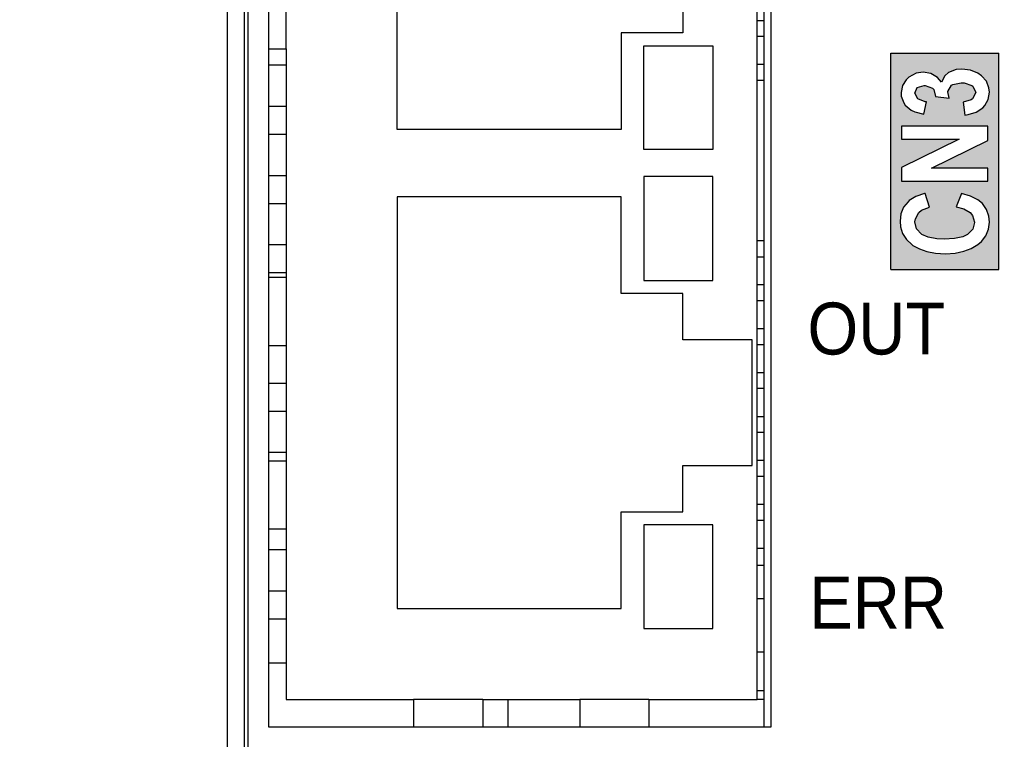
# Model space of a CAD drawing. Extents: x 14135 to 14394, y -3454 to -3177.
# Tile 12 of 25: x 14155 to 14184, y -3321 to -3300. Entities that reach past the tile are written whole.
import ezdxf

# ---------------------------------------------------------------- set-up
doc = ezdxf.new("R2010")
doc.units = 0
doc.linetypes.add('DASHED2', pattern=[9.525, 6.35, -3.175])
doc.layers.get('DEFPOINTS').update_dxf_attribs({"color": 8, "linetype": 'CONTINUOUS'})
doc.layers.add('TEXT', color=2, linetype='CONTINUOUS')
doc.layers.add('圖層1', color=3, linetype='DASHED2')
doc.styles.get("Standard").update_dxf_attribs({"font": 'PMingLiU.ttf'})
doc.dimstyles.new('ISO-25', dxfattribs={"dimtxt": 3, "dimasz": 3, "dimexe": 1, "dimexo": 1, "dimgap": 2, "dimtad": 2, "dimtih": 1, "dimtoh": 1, "dimtxsty": 'STANDARD', "dimcen": 0, "dimclrd": 256, "dimclre": 256, "dimclrt": 256, "dimazin": 3, "dimtfac": 1, "dimtmove": 0, "dimatfit": 3})

# ---------------------------------------------------------------- blocks, each defined once
blk = doc.blocks.new('*D7')
at = {"layer": 'DEFPOINTS', "color": 0}
for p in [(14140.836, -3190.455), (14178.836, -3203.377), (14140.836, -3353.377)]:
    blk.add_point(p, dxfattribs=at)
at = {"layer": 'TEXT', "color": 7}
for p, q in [((14140.836, -3352.377), (14140.836, -3189.455)), ((14178.836, -3202.377), (14178.836, -3189.455)), ((14175.836, -3190.455), (14143.836, -3190.455))]:
    blk.add_line(p, q, dxfattribs=at)
for points in [[(14143.836, -3189.955), (14143.836, -3190.955), (14140.836, -3190.455)], [(14175.836, -3189.955), (14175.836, -3190.955), (14178.836, -3190.455)]]:
    blk.add_solid(points, dxfattribs=at)
at = {"layer": 'TEXT', "color": 7, "insert": (14159.836, -3186.785), "char_height": 3, "attachment_point": 5}
blk.add_mtext('38', dxfattribs=at)
blk = doc.blocks.new('*D8')
at = {"layer": 'DEFPOINTS', "color": 0}
for p in [(14178.836, -3203.377), (14140.836, -3353.377), (14192.824, -3353.377)]:
    blk.add_point(p, dxfattribs=at)
at = {"layer": 'TEXT', "color": 7}
for p, q in [((14179.836, -3203.377), (14193.824, -3203.377)), ((14192.824, -3206.377), (14192.824, -3350.377)), ((14141.836, -3353.377), (14193.824, -3353.377))]:
    blk.add_line(p, q, dxfattribs=at)
for points in [[(14192.324, -3206.377), (14193.324, -3206.377), (14192.824, -3203.377)], [(14192.324, -3350.377), (14193.324, -3350.377), (14192.824, -3353.377)]]:
    blk.add_solid(points, dxfattribs=at)
at = {"layer": 'TEXT', "color": 7, "insert": (14197.689, -3278.377), "char_height": 3, "attachment_point": 5}
blk.add_mtext('150', dxfattribs=at)
blk = doc.blocks.new('*D9')
at = {"layer": 'DEFPOINTS', "color": 0}
for p in [(14160.513, -3197.377), (14159.907, -3359.377), (14201.338, -3359.377)]:
    blk.add_point(p, dxfattribs=at)
at = {"layer": 'TEXT', "color": 7}
for p, q in [((14161.513, -3197.377), (14202.338, -3197.377)), ((14201.338, -3200.377), (14201.338, -3356.377)), ((14160.907, -3359.377), (14202.338, -3359.377))]:
    blk.add_line(p, q, dxfattribs=at)
for points in [[(14200.838, -3200.377), (14201.838, -3200.377), (14201.338, -3197.377)], [(14200.838, -3356.377), (14201.838, -3356.377), (14201.338, -3359.377)]]:
    blk.add_solid(points, dxfattribs=at)
at = {"layer": 'TEXT', "color": 7, "insert": (14206.203, -3278.377), "char_height": 3, "attachment_point": 5}
blk.add_mtext('162', dxfattribs=at)

msp = doc.modelspace()

# ---------------------------------------------------------------- hatches: boundary and pattern name
at = {"layer": '圖層1'}
h = msp.add_hatch(color=256, dxfattribs=at)
h.paths.add_polyline_path([(14180.397, -3300.903), (14183.521, -3300.903), (14183.521, -3307.151), (14180.397, -3307.151)])
h.paths.add_polyline_path([(14182.443, -3304.953), (14182.287, -3305.34), (14182.505, -3305.402), (14182.692, -3305.508), (14182.761, -3305.589), (14182.817, -3305.782), (14182.817, -3305.788), (14182.767, -3305.982), (14182.617, -3306.138), (14182.48, -3306.206), (14182.243, -3306.256), (14181.944, -3306.275), (14181.726, -3306.262), (14181.476, -3306.219), (14181.296, -3306.138), (14181.289, -3306.131), (14181.146, -3305.976), (14181.096, -3305.776), (14181.109, -3305.682), (14181.208, -3305.502), (14181.283, -3305.439), (14181.514, -3305.352), (14181.395, -3304.953), (14181.37, -3304.959), (14181.121, -3305.046), (14180.934, -3305.159), (14180.897, -3305.196), (14180.766, -3305.352), (14180.691, -3305.539), (14180.666, -3305.757), (14180.678, -3305.919), (14180.741, -3306.113), (14180.853, -3306.287), (14181.009, -3306.431), (14181.04, -3306.456), (14181.227, -3306.555), (14181.445, -3306.63), (14181.695, -3306.674), (14181.981, -3306.693), (14182.262, -3306.674), (14182.505, -3306.624), (14182.723, -3306.543), (14182.91, -3306.431), (14183.016, -3306.337), (14183.147, -3306.175), (14183.222, -3305.988), (14183.247, -3305.782), (14183.235, -3305.608), (14183.166, -3305.414), (14183.048, -3305.246), (14182.91, -3305.134), (14182.705, -3305.028)], flags=16)
h.paths.add_polyline_path([(14183.204, -3303.014), (14180.71, -3303.014), (14180.71, -3303.388), (14182.374, -3303.388), (14180.71, -3304.205), (14180.71, -3304.598), (14183.204, -3304.598), (14183.204, -3304.223), (14181.576, -3304.223), (14183.204, -3303.419)], flags=16)
h.paths.add_polyline_path([(14182.723, -3302.247), (14182.486, -3302.316), (14182.543, -3302.69), (14182.63, -3302.677), (14182.867, -3302.609), (14183.054, -3302.478), (14183.116, -3302.415), (14183.216, -3302.241), (14183.247, -3302.029), (14183.235, -3301.898), (14183.16, -3301.711), (14183.016, -3301.555), (14182.917, -3301.48), (14182.705, -3301.393), (14182.455, -3301.362), (14182.287, -3301.374), (14182.069, -3301.461), (14181.963, -3301.555), (14181.863, -3301.736), (14181.745, -3301.605), (14181.557, -3301.486), (14181.339, -3301.449), (14181.133, -3301.48), (14180.921, -3301.592), (14180.84, -3301.667), (14180.734, -3301.835), (14180.697, -3302.041), (14180.703, -3302.147), (14180.772, -3302.34), (14180.816, -3302.403), (14180.984, -3302.546), (14181.09, -3302.596), (14181.352, -3302.658), (14181.427, -3302.303), (14181.395, -3302.303), (14181.177, -3302.222), (14181.09, -3302.054), (14181.165, -3301.892), (14181.364, -3301.835), (14181.389, -3301.835), (14181.601, -3301.916), (14181.639, -3301.954), (14181.688, -3302.153), (14182.081, -3302.197), (14182.044, -3302.022), (14182.044, -3302.004), (14182.15, -3301.829), (14182.193, -3301.804), (14182.437, -3301.754), (14182.518, -3301.754), (14182.742, -3301.835), (14182.767, -3301.854), (14182.854, -3302.035), (14182.854, -3302.041), (14182.761, -3302.222)], flags=16)

# ---------------------------------------------------------------- linework, layer by layer
at = {"layer": 'TEXT', "color": 7}
for p, q in [((14161.823, -3230.39), (14161.823, -3322.164)), ((14161.231, -3240.127), (14161.231, -3322.072)), ((14161.731, -3322.072), (14161.731, -3240.127)), ((14162.436, -3320.377), (14162.436, -3287.677)), ((14176.736, -3287.677), (14176.736, -3320.377)), ((14176.936, -3287.677), (14176.936, -3320.377)), ((14176.536, -3319.577), (14176.536, -3288.577)), ((14166.136, -3303.107), (14166.136, -3291.207)), ((14162.936, -3300.778), (14162.936, -3298.807)), ((14174.395, -3298.975), (14174.395, -3300.316)), ((14176.736, -3299.962), (14176.536, -3299.962)), ((14174.395, -3300.316), (14172.611, -3300.316)), ((14172.611, -3300.316), (14172.611, -3303.107)), ((14176.736, -3300.422), (14176.536, -3300.422)), ((14173.262, -3300.686), (14175.262, -3300.686)), ((14173.262, -3303.686), (14173.262, -3300.686)), ((14175.262, -3300.686), (14175.262, -3303.686)), ((14162.436, -3300.778), (14162.936, -3300.778)), ((14162.936, -3300.778), (14162.936, -3307.376)), ((14162.936, -3301.249), (14162.436, -3301.249)), ((14176.736, -3301.232), (14176.536, -3301.232)), ((14176.736, -3301.692), (14176.536, -3301.692)), ((14162.436, -3302.432), (14162.936, -3302.432)), ((14162.936, -3303.249), (14162.436, -3303.249)), ((14172.611, -3303.107), (14166.136, -3303.107)), ((14175.262, -3303.686), (14173.262, -3303.686)), ((14162.436, -3304.432), (14162.936, -3304.432)), ((14173.262, -3304.468), (14173.262, -3307.468)), ((14175.262, -3304.468), (14173.262, -3304.468)), ((14175.262, -3307.468), (14175.262, -3304.468)), ((14162.936, -3305.249), (14162.436, -3305.249)), ((14166.136, -3305.047), (14166.136, -3316.947)), ((14172.611, -3305.047), (14166.136, -3305.047)), ((14172.611, -3307.839), (14172.611, -3305.047)), ((14176.736, -3306.322), (14176.536, -3306.322)), ((14162.436, -3306.432), (14162.936, -3306.432)), ((14176.536, -3306.782), (14176.736, -3306.782)), ((14162.936, -3307.249), (14162.436, -3307.249)), ((14162.436, -3307.376), (14162.936, -3307.376)), ((14162.936, -3307.376), (14162.936, -3309.347)), ((14173.262, -3307.468), (14175.262, -3307.468)), ((14176.736, -3307.592), (14176.536, -3307.592)), ((14174.395, -3307.839), (14172.611, -3307.839)), ((14174.395, -3309.179), (14174.395, -3307.839)), ((14176.736, -3308.052), (14176.536, -3308.052)), ((14176.736, -3308.862), (14176.536, -3308.862)), ((14176.392, -3309.179), (14174.395, -3309.179)), ((14176.392, -3312.815), (14176.392, -3309.179)), ((14162.436, -3309.347), (14162.936, -3309.347)), ((14162.936, -3309.347), (14162.936, -3312.676)), ((14176.536, -3309.322), (14176.736, -3309.322)), ((14176.736, -3310.132), (14176.536, -3310.132)), ((14162.436, -3310.432), (14162.936, -3310.432)), ((14176.736, -3310.592), (14176.536, -3310.592)), ((14162.936, -3311.249), (14162.436, -3311.249)), ((14176.536, -3311.402), (14176.736, -3311.402)), ((14176.736, -3311.862), (14176.536, -3311.862)), ((14162.436, -3312.432), (14162.936, -3312.432)), ((14176.736, -3312.672), (14176.536, -3312.672)), ((14162.436, -3312.676), (14162.936, -3312.676)), ((14162.936, -3312.676), (14162.936, -3314.647)), ((14174.395, -3312.815), (14176.392, -3312.815)), ((14174.395, -3314.156), (14174.395, -3312.815)), ((14176.736, -3313.132), (14176.536, -3313.132)), ((14176.736, -3313.942), (14176.536, -3313.942)), ((14172.611, -3314.156), (14174.395, -3314.156)), ((14172.611, -3316.947), (14172.611, -3314.156)), ((14162.436, -3314.647), (14162.936, -3314.647)), ((14162.936, -3314.647), (14162.936, -3319.577)), ((14173.262, -3314.526), (14173.262, -3317.526)), ((14175.262, -3314.526), (14173.262, -3314.526)), ((14175.262, -3317.526), (14175.262, -3314.526)), ((14176.736, -3314.402), (14176.536, -3314.402)), ((14176.536, -3315.197), (14176.736, -3315.197)), ((14162.936, -3315.249), (14162.436, -3315.249)), ((14176.736, -3315.702), (14176.536, -3315.702)), ((14162.436, -3316.432), (14162.936, -3316.432)), ((14176.536, -3316.656), (14176.736, -3316.656)), ((14166.136, -3316.947), (14172.611, -3316.947)), ((14162.936, -3317.249), (14162.436, -3317.249)), ((14173.262, -3317.526), (14175.262, -3317.526)), ((14176.536, -3318.197), (14176.736, -3318.197)), ((14162.936, -3318.527), (14162.436, -3318.527)), ((14176.736, -3319.327), (14176.536, -3319.327)), ((14162.936, -3319.577), (14166.612, -3319.577)), ((14168.612, -3319.577), (14166.612, -3319.577)), ((14166.612, -3319.577), (14166.612, -3320.377)), ((14168.612, -3319.577), (14171.412, -3319.577)), ((14168.612, -3319.577), (14168.612, -3320.377)), ((14169.336, -3319.577), (14169.336, -3320.377)), ((14173.412, -3319.577), (14171.412, -3319.577)), ((14171.412, -3319.577), (14171.412, -3320.377)), ((14173.412, -3319.577), (14176.536, -3319.577)), ((14173.412, -3319.577), (14173.412, -3320.377)), ((14176.736, -3319.577), (14176.536, -3319.577)), ((14176.936, -3320.377), (14162.436, -3320.377))]:
    msp.add_line(p, q, dxfattribs=at)
at = {"layer": '圖層1'}
for p, q in [((14180.397, -3307.151), (14180.397, -3300.903)), ((14180.397, -3300.903), (14183.521, -3300.903)), ((14183.521, -3307.151), (14183.521, -3300.903)), ((14181.133, -3301.48), (14180.921, -3301.592)), ((14181.339, -3301.449), (14181.133, -3301.48)), ((14181.557, -3301.486), (14181.339, -3301.449)), ((14181.745, -3301.605), (14181.557, -3301.486)), ((14181.963, -3301.555), (14181.863, -3301.736)), ((14182.069, -3301.461), (14181.963, -3301.555)), ((14182.287, -3301.374), (14182.069, -3301.461)), ((14182.455, -3301.362), (14182.287, -3301.374)), ((14182.705, -3301.393), (14182.455, -3301.362)), ((14182.917, -3301.48), (14182.705, -3301.393)), ((14183.016, -3301.555), (14182.917, -3301.48)), ((14183.16, -3301.711), (14183.016, -3301.555)), ((14180.734, -3301.835), (14180.697, -3302.041)), ((14180.84, -3301.667), (14180.734, -3301.835)), ((14180.921, -3301.592), (14180.84, -3301.667)), ((14181.165, -3301.892), (14181.364, -3301.835)), ((14181.364, -3301.835), (14181.389, -3301.835)), ((14181.389, -3301.835), (14181.601, -3301.916)), ((14181.863, -3301.736), (14181.745, -3301.605)), ((14182.044, -3302.004), (14182.15, -3301.829)), ((14182.15, -3301.829), (14182.193, -3301.804)), ((14182.193, -3301.804), (14182.437, -3301.754)), ((14182.437, -3301.754), (14182.518, -3301.754)), ((14182.518, -3301.754), (14182.742, -3301.835)), ((14182.742, -3301.835), (14182.767, -3301.854)), ((14182.767, -3301.854), (14182.854, -3302.035)), ((14183.235, -3301.898), (14183.16, -3301.711)), ((14180.697, -3302.041), (14180.703, -3302.147)), ((14180.703, -3302.147), (14180.772, -3302.34)), ((14181.09, -3302.054), (14181.165, -3301.892)), ((14181.177, -3302.222), (14181.09, -3302.054)), ((14181.601, -3301.916), (14181.639, -3301.954)), ((14181.639, -3301.954), (14181.688, -3302.153)), ((14182.044, -3302.022), (14182.044, -3302.004)), ((14182.081, -3302.197), (14182.044, -3302.022)), ((14182.854, -3302.041), (14182.761, -3302.222)), ((14182.854, -3302.035), (14182.854, -3302.041)), ((14183.216, -3302.241), (14183.247, -3302.029)), ((14183.247, -3302.029), (14183.235, -3301.898)), ((14180.772, -3302.34), (14180.816, -3302.403)), ((14180.816, -3302.403), (14180.984, -3302.546)), ((14181.395, -3302.303), (14181.177, -3302.222)), ((14181.352, -3302.658), (14181.427, -3302.303)), ((14181.427, -3302.303), (14181.395, -3302.303)), ((14181.688, -3302.153), (14182.081, -3302.197)), ((14182.723, -3302.247), (14182.486, -3302.316)), ((14182.486, -3302.316), (14182.543, -3302.69)), ((14182.761, -3302.222), (14182.723, -3302.247)), ((14183.054, -3302.478), (14183.116, -3302.415)), ((14183.116, -3302.415), (14183.216, -3302.241)), ((14180.984, -3302.546), (14181.09, -3302.596)), ((14181.09, -3302.596), (14181.352, -3302.658)), ((14182.543, -3302.69), (14182.63, -3302.677)), ((14182.63, -3302.677), (14182.867, -3302.609)), ((14182.867, -3302.609), (14183.054, -3302.478)), ((14180.71, -3303.014), (14180.71, -3303.388)), ((14183.204, -3303.014), (14180.71, -3303.014)), ((14183.204, -3303.419), (14183.204, -3303.014)), ((14182.374, -3303.388), (14180.71, -3304.205)), ((14180.71, -3303.388), (14182.374, -3303.388)), ((14181.576, -3304.223), (14183.204, -3303.419)), ((14180.71, -3304.205), (14180.71, -3304.598)), ((14183.204, -3304.223), (14181.576, -3304.223)), ((14183.204, -3304.598), (14183.204, -3304.223)), ((14180.71, -3304.598), (14183.204, -3304.598)), ((14181.37, -3304.959), (14181.121, -3305.046)), ((14181.395, -3304.953), (14181.37, -3304.959)), ((14181.514, -3305.352), (14181.395, -3304.953)), ((14182.443, -3304.953), (14182.287, -3305.34)), ((14182.705, -3305.028), (14182.443, -3304.953)), ((14180.897, -3305.196), (14180.766, -3305.352)), ((14180.934, -3305.159), (14180.897, -3305.196)), ((14181.121, -3305.046), (14180.934, -3305.159)), ((14182.91, -3305.134), (14182.705, -3305.028)), ((14183.048, -3305.246), (14182.91, -3305.134)), ((14183.166, -3305.414), (14183.048, -3305.246)), ((14180.691, -3305.539), (14180.666, -3305.757)), ((14180.766, -3305.352), (14180.691, -3305.539)), ((14181.109, -3305.682), (14181.208, -3305.502)), ((14181.208, -3305.502), (14181.283, -3305.439)), ((14181.283, -3305.439), (14181.514, -3305.352)), ((14182.287, -3305.34), (14182.505, -3305.402)), ((14182.505, -3305.402), (14182.692, -3305.508)), ((14182.692, -3305.508), (14182.761, -3305.589)), ((14183.235, -3305.608), (14183.166, -3305.414)), ((14180.666, -3305.757), (14180.678, -3305.919)), ((14181.096, -3305.776), (14181.109, -3305.682)), ((14181.146, -3305.976), (14181.096, -3305.776)), ((14182.761, -3305.589), (14182.817, -3305.782)), ((14182.817, -3305.788), (14182.767, -3305.982)), ((14182.817, -3305.782), (14182.817, -3305.788)), ((14183.222, -3305.988), (14183.247, -3305.782)), ((14183.247, -3305.782), (14183.235, -3305.608)), ((14180.678, -3305.919), (14180.741, -3306.113)), ((14180.741, -3306.113), (14180.853, -3306.287)), ((14181.289, -3306.131), (14181.146, -3305.976)), ((14182.767, -3305.982), (14182.617, -3306.138)), ((14183.147, -3306.175), (14183.222, -3305.988)), ((14180.853, -3306.287), (14181.009, -3306.431)), ((14181.296, -3306.138), (14181.289, -3306.131)), ((14181.476, -3306.219), (14181.296, -3306.138)), ((14181.726, -3306.262), (14181.476, -3306.219)), ((14181.944, -3306.275), (14181.726, -3306.262)), ((14182.243, -3306.256), (14181.944, -3306.275)), ((14182.48, -3306.206), (14182.243, -3306.256)), ((14182.617, -3306.138), (14182.48, -3306.206)), ((14182.91, -3306.431), (14183.016, -3306.337)), ((14183.016, -3306.337), (14183.147, -3306.175)), ((14181.009, -3306.431), (14181.04, -3306.456)), ((14181.04, -3306.456), (14181.227, -3306.555)), ((14181.227, -3306.555), (14181.445, -3306.63)), ((14181.445, -3306.63), (14181.695, -3306.674)), ((14181.695, -3306.674), (14181.981, -3306.693)), ((14181.981, -3306.693), (14182.262, -3306.674)), ((14181.981, -3306.693), (14181.981, -3306.693)), ((14182.262, -3306.674), (14182.505, -3306.624)), ((14182.505, -3306.624), (14182.723, -3306.543)), ((14182.723, -3306.543), (14182.91, -3306.431)), ((14180.397, -3307.151), (14183.521, -3307.151))]:
    msp.add_line(p, q, dxfattribs=at)

# ---------------------------------------------------------------- texts
at = {"layer": '圖層1', "char_height": 1.5, "width": 11.05584, "attachment_point": 1}
for s, insert in [('{\\fArial|b0|i0|c0|p34;\\W0.9;OUT}', (14177.992, -3308.106)), ('{\\fArial|b0|i0|c0|p34;\\W0.9;ERR}', (14178.042, -3316.026))]:
    msp.add_mtext(s, dxfattribs=dict(at, insert=insert))

# ---------------------------------------------------------------- dimensions: what is measured, and where the dimension line sits
at = {"layer": 'TEXT', "color": 7}
dim = msp.add_linear_dim(base=(14140.836, -3190.455), p1=(14178.836, -3203.377), p2=(14140.836, -3353.377), dimstyle='ISO-25', override={"dimclrd": 7, "dimclre": 7, "dimclrt": 7}, dxfattribs=at)
dim.commit()
dim.dimension.update_dxf_attribs({"geometry": '*D7', "text_midpoint": (14159.836, -3186.785)})
for base, p1, p2, picture, middle in [((14201.338, -3359.377), (14160.513, -3197.377), (14159.907, -3359.377), '*D9', (14201.338, -3278.377)), ((14192.824, -3353.377), (14178.836, -3203.377), (14140.836, -3353.377), '*D8', (14192.824, -3278.377))]:
    dim = msp.add_linear_dim(base=base, p1=p1, p2=p2, angle=90, dimstyle='ISO-25', override={"dimclrd": 7, "dimclre": 7, "dimclrt": 7}, dxfattribs=at)
    dim.commit()
    dim.dimension.update_dxf_attribs({"geometry": picture, "text_midpoint": middle, "dimtype": 160})

doc.saveas('drawing.dxf')
